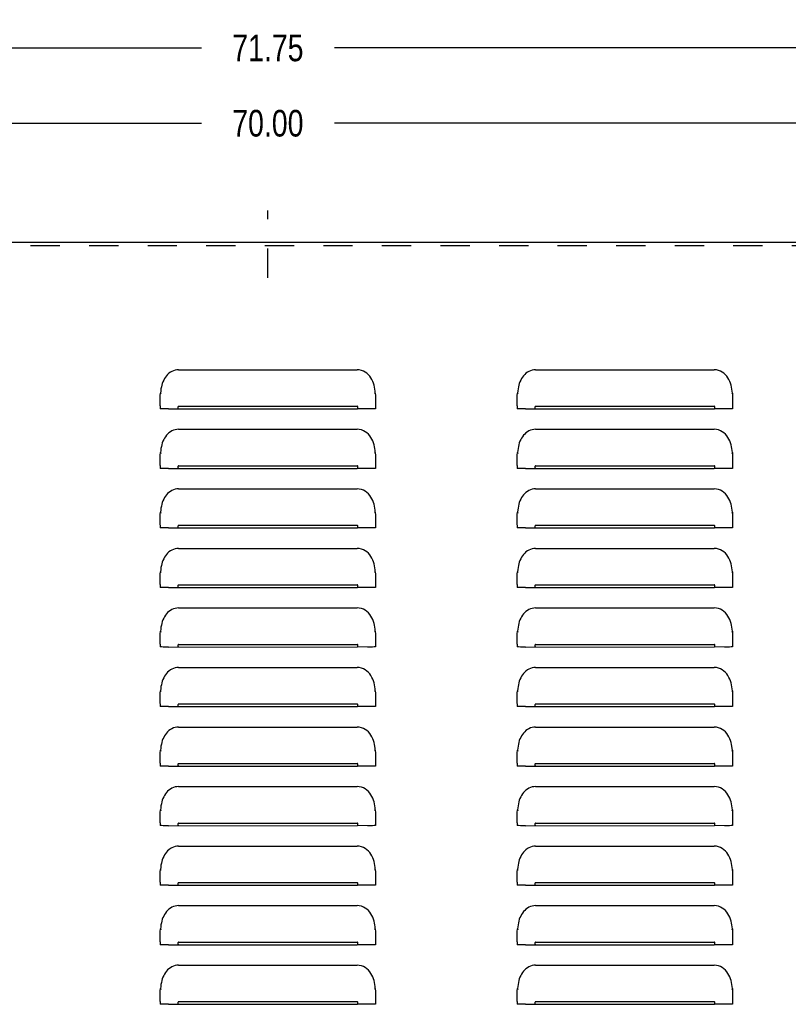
# Model space of a CAD drawing. Header units: inches. Extents: x 0 to 89.5, y 0 to 57.9.
# Tile 7 of 10: x 36.8 to 49.7, y 17.4 to 33.9. Entities that reach past the tile are written whole.
import ezdxf

# ---------------------------------------------------------------- set-up
doc = ezdxf.new("R2010")
doc.units = ezdxf.units.IN
doc.header["$LTSCALE"] = 4.921053
doc.header["$MEASUREMENT"] = 0
doc.linetypes.add('DASHED', pattern=[0.2, 0.1, -0.1])
doc.linetypes.add('HIDDEN', pattern=[0.2, 0.1, -0.1])
doc.layers.get('0').update_dxf_attribs({"linetype": 'CONTINUOUS'})
for name, color, linetype in [('02___PRT_ALL_AXES', 7, 'CONTINUOUS'), ('DEFAULT_2', 8, 'HIDDEN'), ('DIMENSIONS', 7, 'CONTINUOUS')]:
    doc.layers.add(name, color=color, linetype=linetype)
doc.styles.get("Standard").update_dxf_attribs({"font": 'txt', "width": 0.8})
doc.dimstyles.new('DIMSTYLE_1', dxfattribs={"dimtxt": 0.447368, "dimasz": 0.526316, "dimexe": 0.09, "dimexo": 0.07, "dimgap": 0.0425, "dimtad": 0, "dimtih": 1, "dimtoh": 1, "dimzin": 4, "dimdsep": 46, "dimtxsty": 'Standard', "dimblk": '_FILLED', "dimblk1": '_FILLED', "dimblk2": '_FILLED', "dimcen": 0.09, "dimadec": 0, "dimazin": 0, "dimtfac": 1, "dimtofl": 0, "dimtmove": 0, "dimatfit": 3, "dimldrblk": '_FILLED', "dimfxl": 0, "dimtolj": 1, "dimtzin": 4, "dimarcsym": 0})

# ---------------------------------------------------------------- blocks, each defined once
blk = doc.blocks.new('_FILLED')
at = {"color": 0, "linetype": 'ByBlock'}
blk.add_solid([(0, 0), (-1, 0.2), (-1, -0.2)], dxfattribs=at)
blk = doc.blocks.new('*D1')
at = {"layer": 'DIMENSIONS', "color": 2, "linetype": 'Continuous'}
for p, q in [((5.112, 30.22), (5.112, 33.895)), ((76.862, 30.22), (76.862, 33.895)), ((5.112, 33.421), (39.869, 33.421)), ((76.862, 33.421), (42.106, 33.421))]:
    blk.add_line(p, q, dxfattribs=at)
at = {"layer": 'DIMENSIONS', "color": 2, "linetype": 'Continuous', "xscale": 0.5263157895, "yscale": 0.5263157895, "zscale": 0.5263157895, "rotation": 180}
blk.add_blockref('_FILLED', (5.112, 33.421), dxfattribs=at)
at = {"layer": 'DIMENSIONS', "color": 2, "linetype": 'Continuous', "xscale": 0.5263157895, "yscale": 0.5263157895, "zscale": 0.5263157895}
blk.add_blockref('_FILLED', (76.862, 33.421), dxfattribs=at)
at = {"layer": 'DIMENSIONS', "color": 2, "linetype": 'Continuous', "insert": (40.987, 33.645), "char_height": 0.4474, "width": 1.78947, "attachment_point": 2, "line_spacing_factor": 0.9}
blk.add_mtext('71.75', dxfattribs=at)
blk = doc.blocks.new('*D19')
at = {"color": 2, "linetype": 'Continuous'}
for p, q in [((5.987, 29.717), (5.987, 32.63)), ((75.987, 29.717), (75.987, 32.63)), ((5.987, 32.156), (39.869, 32.156)), ((75.987, 32.156), (42.106, 32.156))]:
    blk.add_line(p, q, dxfattribs=at)
at = {"color": 2, "linetype": 'Continuous', "xscale": 0.5263157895, "yscale": 0.5263157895, "zscale": 0.5263157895, "rotation": 180}
blk.add_blockref('_FILLED', (5.987, 32.156), dxfattribs=at)
at = {"color": 2, "linetype": 'Continuous', "xscale": 0.5263157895, "yscale": 0.5263157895, "zscale": 0.5263157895}
blk.add_blockref('_FILLED', (75.987, 32.156), dxfattribs=at)
at = {"color": 2, "linetype": 'Continuous', "insert": (40.987, 32.38), "char_height": 0.4474, "width": 1.78947, "attachment_point": 2, "line_spacing_factor": 0.9}
blk.add_mtext('70.00', dxfattribs=at)

msp = doc.modelspace()

# ---------------------------------------------------------------- linework, layer by layer
at = {"color": 3, "linetype": 'Continuous'}
for p, q in [((14.362, 30.161), (67.612, 30.161)), ((39.487, 28.016), (42.487, 28.016)), ((45.487, 28.016), (48.487, 28.016)), ((39.182, 27.625), (39.186, 27.61)), ((42.789, 27.61), (42.793, 27.625)), ((45.182, 27.625), (45.186, 27.61)), ((48.789, 27.61), (48.793, 27.625)), ((39.177, 27.409), (39.178, 27.499)), ((42.797, 27.497), (42.797, 27.36)), ((45.177, 27.409), (45.178, 27.499)), ((48.797, 27.497), (48.797, 27.36)), ((39.177, 27.408), (39.177, 27.36)), ((39.183, 27.36), (39.177, 27.36)), ((39.315, 27.359), (42.487, 27.36)), ((39.487, 27.404), (42.487, 27.404)), ((42.66, 27.359), (42.487, 27.36)), ((42.745, 27.359), (42.66, 27.359)), ((45.177, 27.408), (45.177, 27.36)), ((45.183, 27.36), (45.177, 27.36)), ((45.315, 27.359), (48.487, 27.36)), ((45.487, 27.404), (48.487, 27.404)), ((48.66, 27.359), (48.487, 27.36)), ((48.745, 27.359), (48.66, 27.359)), ((39.487, 27.016), (42.487, 27.016)), ((45.487, 27.016), (48.487, 27.016)), ((39.182, 26.625), (39.186, 26.61)), ((42.789, 26.61), (42.793, 26.625)), ((45.182, 26.625), (45.186, 26.61)), ((48.789, 26.61), (48.793, 26.625)), ((39.177, 26.409), (39.178, 26.499)), ((42.797, 26.497), (42.797, 26.36)), ((45.177, 26.409), (45.178, 26.499)), ((48.797, 26.497), (48.797, 26.36)), ((39.177, 26.408), (39.177, 26.36)), ((39.183, 26.36), (39.177, 26.36)), ((39.315, 26.359), (42.487, 26.36)), ((39.487, 26.404), (42.487, 26.404)), ((42.66, 26.359), (42.487, 26.36)), ((42.745, 26.359), (42.66, 26.359)), ((45.177, 26.408), (45.177, 26.36)), ((45.183, 26.36), (45.177, 26.36)), ((45.315, 26.359), (48.487, 26.36)), ((45.487, 26.404), (48.487, 26.404)), ((48.66, 26.359), (48.487, 26.36)), ((48.745, 26.359), (48.66, 26.359)), ((39.487, 26.016), (42.487, 26.016)), ((45.487, 26.016), (48.487, 26.016)), ((39.177, 25.409), (39.178, 25.499)), ((39.182, 25.625), (39.186, 25.61)), ((42.789, 25.61), (42.793, 25.625)), ((42.797, 25.497), (42.797, 25.36)), ((45.177, 25.409), (45.178, 25.499)), ((45.182, 25.625), (45.186, 25.61)), ((48.789, 25.61), (48.793, 25.625)), ((48.797, 25.497), (48.797, 25.36)), ((39.177, 25.408), (39.177, 25.36)), ((39.183, 25.36), (39.177, 25.36)), ((39.315, 25.359), (42.487, 25.36)), ((39.487, 25.404), (42.487, 25.404)), ((42.66, 25.359), (42.487, 25.36)), ((42.745, 25.359), (42.66, 25.359)), ((45.177, 25.408), (45.177, 25.36)), ((45.183, 25.36), (45.177, 25.36)), ((45.315, 25.359), (48.487, 25.36)), ((45.487, 25.404), (48.487, 25.404)), ((48.66, 25.359), (48.487, 25.36)), ((48.745, 25.359), (48.66, 25.359)), ((39.487, 25.016), (42.487, 25.016)), ((45.487, 25.016), (48.487, 25.016)), ((39.177, 24.409), (39.178, 24.499)), ((39.182, 24.625), (39.186, 24.61)), ((42.789, 24.61), (42.793, 24.625)), ((42.797, 24.497), (42.797, 24.36)), ((45.177, 24.409), (45.178, 24.499)), ((45.182, 24.625), (45.186, 24.61)), ((48.789, 24.61), (48.793, 24.625)), ((48.797, 24.497), (48.797, 24.36)), ((39.177, 24.408), (39.177, 24.36)), ((39.183, 24.36), (39.177, 24.36)), ((39.315, 24.359), (42.487, 24.36)), ((39.487, 24.404), (42.487, 24.404)), ((42.66, 24.359), (42.487, 24.36)), ((42.745, 24.359), (42.66, 24.359)), ((45.177, 24.408), (45.177, 24.36)), ((45.183, 24.36), (45.177, 24.36)), ((45.315, 24.359), (48.487, 24.36)), ((45.487, 24.404), (48.487, 24.404)), ((48.66, 24.359), (48.487, 24.36)), ((48.745, 24.359), (48.66, 24.359)), ((39.487, 24.016), (42.487, 24.016)), ((45.487, 24.016), (48.487, 24.016)), ((39.177, 23.409), (39.178, 23.499)), ((39.182, 23.625), (39.186, 23.61)), ((42.789, 23.61), (42.793, 23.625)), ((42.797, 23.497), (42.797, 23.36)), ((45.177, 23.409), (45.178, 23.499)), ((45.182, 23.625), (45.186, 23.61)), ((48.789, 23.61), (48.793, 23.625)), ((48.797, 23.497), (48.797, 23.36)), ((39.177, 23.408), (39.177, 23.36)), ((39.183, 23.36), (39.177, 23.36)), ((39.315, 23.359), (42.487, 23.36)), ((39.487, 23.404), (42.487, 23.404)), ((42.66, 23.359), (42.487, 23.36)), ((42.745, 23.359), (42.66, 23.359)), ((45.177, 23.408), (45.177, 23.36)), ((45.183, 23.36), (45.177, 23.36)), ((45.315, 23.359), (48.487, 23.36)), ((45.487, 23.404), (48.487, 23.404)), ((48.66, 23.359), (48.487, 23.36)), ((48.745, 23.359), (48.66, 23.359)), ((39.487, 23.016), (42.487, 23.016)), ((45.487, 23.016), (48.487, 23.016)), ((39.177, 22.409), (39.178, 22.499)), ((39.182, 22.625), (39.186, 22.61)), ((42.789, 22.61), (42.793, 22.625)), ((42.797, 22.497), (42.797, 22.36)), ((45.177, 22.409), (45.178, 22.499)), ((45.182, 22.625), (45.186, 22.61)), ((48.789, 22.61), (48.793, 22.625)), ((48.797, 22.497), (48.797, 22.36)), ((39.177, 22.408), (39.177, 22.36)), ((39.183, 22.36), (39.177, 22.36)), ((39.315, 22.359), (42.487, 22.36)), ((39.487, 22.404), (42.487, 22.404)), ((42.66, 22.359), (42.487, 22.36)), ((42.745, 22.359), (42.66, 22.359)), ((45.177, 22.408), (45.177, 22.36)), ((45.183, 22.36), (45.177, 22.36)), ((45.315, 22.359), (48.487, 22.36)), ((45.487, 22.404), (48.487, 22.404)), ((48.66, 22.359), (48.487, 22.36)), ((48.745, 22.359), (48.66, 22.359)), ((39.487, 22.016), (42.487, 22.016)), ((45.487, 22.016), (48.487, 22.016)), ((39.177, 21.409), (39.178, 21.499)), ((39.182, 21.625), (39.186, 21.61)), ((42.789, 21.61), (42.793, 21.625)), ((42.797, 21.497), (42.797, 21.36)), ((45.177, 21.409), (45.178, 21.499)), ((45.182, 21.625), (45.186, 21.61)), ((48.789, 21.61), (48.793, 21.625)), ((48.797, 21.497), (48.797, 21.36)), ((39.177, 21.408), (39.177, 21.36)), ((39.183, 21.36), (39.177, 21.36)), ((39.315, 21.359), (42.487, 21.36)), ((39.487, 21.404), (42.487, 21.404)), ((42.66, 21.359), (42.487, 21.36)), ((42.745, 21.359), (42.66, 21.359)), ((45.177, 21.408), (45.177, 21.36)), ((45.183, 21.36), (45.177, 21.36)), ((45.315, 21.359), (48.487, 21.36)), ((45.487, 21.404), (48.487, 21.404)), ((48.66, 21.359), (48.487, 21.36)), ((48.745, 21.359), (48.66, 21.359)), ((39.487, 21.016), (42.487, 21.016)), ((45.487, 21.016), (48.487, 21.016)), ((39.182, 20.625), (39.186, 20.61)), ((42.789, 20.61), (42.793, 20.625)), ((45.182, 20.625), (45.186, 20.61)), ((48.789, 20.61), (48.793, 20.625)), ((39.177, 20.409), (39.178, 20.499)), ((39.177, 20.408), (39.177, 20.36)), ((39.183, 20.36), (39.177, 20.36)), ((39.315, 20.359), (42.487, 20.36)), ((39.487, 20.404), (42.487, 20.404)), ((42.66, 20.359), (42.487, 20.36)), ((42.745, 20.359), (42.66, 20.359)), ((42.797, 20.497), (42.797, 20.36)), ((45.177, 20.409), (45.178, 20.499)), ((45.177, 20.408), (45.177, 20.36)), ((45.183, 20.36), (45.177, 20.36)), ((45.315, 20.359), (48.487, 20.36)), ((45.487, 20.404), (48.487, 20.404)), ((48.66, 20.359), (48.487, 20.36)), ((48.745, 20.359), (48.66, 20.359)), ((48.797, 20.497), (48.797, 20.36)), ((39.487, 20.016), (42.487, 20.016)), ((45.487, 20.016), (48.487, 20.016)), ((39.182, 19.625), (39.186, 19.61)), ((42.789, 19.61), (42.793, 19.625)), ((45.182, 19.625), (45.186, 19.61)), ((48.789, 19.61), (48.793, 19.625)), ((39.177, 19.409), (39.178, 19.499)), ((39.177, 19.408), (39.177, 19.36)), ((39.183, 19.36), (39.177, 19.36)), ((39.315, 19.359), (42.487, 19.36)), ((39.487, 19.404), (42.487, 19.404)), ((42.66, 19.359), (42.487, 19.36)), ((42.745, 19.359), (42.66, 19.359)), ((42.797, 19.497), (42.797, 19.36)), ((45.177, 19.409), (45.178, 19.499)), ((45.177, 19.408), (45.177, 19.36)), ((45.183, 19.36), (45.177, 19.36)), ((45.315, 19.359), (48.487, 19.36)), ((45.487, 19.404), (48.487, 19.404)), ((48.66, 19.359), (48.487, 19.36)), ((48.745, 19.359), (48.66, 19.359)), ((48.797, 19.497), (48.797, 19.36)), ((39.487, 19.016), (42.487, 19.016)), ((45.487, 19.016), (48.487, 19.016)), ((39.182, 18.625), (39.186, 18.61)), ((42.789, 18.61), (42.793, 18.625)), ((45.182, 18.625), (45.186, 18.61)), ((48.789, 18.61), (48.793, 18.625)), ((39.177, 18.409), (39.178, 18.499)), ((39.177, 18.408), (39.177, 18.36)), ((39.183, 18.36), (39.177, 18.36)), ((39.315, 18.359), (42.487, 18.36)), ((39.487, 18.404), (42.487, 18.404)), ((42.66, 18.359), (42.487, 18.36)), ((42.745, 18.359), (42.66, 18.359)), ((42.797, 18.497), (42.797, 18.36)), ((45.177, 18.409), (45.178, 18.499)), ((45.177, 18.408), (45.177, 18.36)), ((45.183, 18.36), (45.177, 18.36)), ((45.315, 18.359), (48.487, 18.36)), ((45.487, 18.404), (48.487, 18.404)), ((48.66, 18.359), (48.487, 18.36)), ((48.745, 18.359), (48.66, 18.359)), ((48.797, 18.497), (48.797, 18.36)), ((39.487, 18.016), (42.487, 18.016)), ((45.487, 18.016), (48.487, 18.016)), ((39.182, 17.625), (39.186, 17.61)), ((42.789, 17.61), (42.793, 17.625)), ((45.182, 17.625), (45.186, 17.61)), ((48.789, 17.61), (48.793, 17.625)), ((39.177, 17.409), (39.178, 17.499)), ((39.177, 17.408), (39.177, 17.36)), ((39.487, 17.404), (42.487, 17.404)), ((42.797, 17.497), (42.797, 17.36)), ((45.177, 17.409), (45.178, 17.499)), ((45.177, 17.408), (45.177, 17.36)), ((45.487, 17.404), (48.487, 17.404)), ((48.797, 17.497), (48.797, 17.36)), ((39.183, 17.36), (39.177, 17.36)), ((39.315, 17.359), (42.487, 17.36)), ((42.66, 17.359), (42.487, 17.36)), ((42.745, 17.359), (42.66, 17.359)), ((45.183, 17.36), (45.177, 17.36)), ((45.315, 17.359), (48.487, 17.36)), ((48.66, 17.359), (48.487, 17.36)), ((48.745, 17.359), (48.66, 17.359))]:
    msp.add_line(p, q, dxfattribs=at)
for points in [[(39.487, 28.016), (39.458, 28.014), (39.429, 28.009), (39.401, 28), (39.374, 27.988), (39.349, 27.974), (39.325, 27.956), (39.303, 27.937), (39.283, 27.915), (39.265, 27.892), (39.25, 27.868), (39.236, 27.842), (39.224, 27.815), (39.213, 27.787), (39.204, 27.757), (39.197, 27.727), (39.191, 27.694), (39.186, 27.661), (39.182, 27.625)], [(42.785, 27.692), (42.779, 27.724), (42.771, 27.757), (42.761, 27.789), (42.75, 27.82), (42.735, 27.85), (42.719, 27.879), (42.699, 27.907), (42.676, 27.933), (42.651, 27.956), (42.623, 27.976), (42.592, 27.993), (42.559, 28.005), (42.524, 28.013), (42.487, 28.016)], [(45.487, 28.016), (45.458, 28.014), (45.429, 28.009), (45.401, 28), (45.374, 27.988), (45.349, 27.974), (45.325, 27.956), (45.303, 27.937), (45.283, 27.915), (45.265, 27.892), (45.25, 27.868), (45.236, 27.842), (45.224, 27.815), (45.213, 27.787), (45.204, 27.757), (45.197, 27.727), (45.191, 27.694), (45.186, 27.661), (45.182, 27.625)], [(48.785, 27.692), (48.779, 27.724), (48.771, 27.757), (48.761, 27.789), (48.75, 27.82), (48.735, 27.85), (48.719, 27.879), (48.699, 27.907), (48.676, 27.933), (48.651, 27.956), (48.623, 27.976), (48.592, 27.993), (48.559, 28.005), (48.524, 28.013), (48.487, 28.016)], [(39.178, 27.499), (39.178, 27.541), (39.179, 27.583), (39.182, 27.625)], [(42.793, 27.625), (42.789, 27.658), (42.785, 27.692)], [(42.793, 27.625), (42.796, 27.582), (42.797, 27.539), (42.797, 27.497)], [(45.178, 27.499), (45.178, 27.541), (45.179, 27.583), (45.182, 27.625)], [(48.793, 27.625), (48.789, 27.658), (48.785, 27.692)], [(48.793, 27.625), (48.796, 27.582), (48.797, 27.539), (48.797, 27.497)], [(39.315, 27.359), (39.23, 27.359), (39.201, 27.36), (39.183, 27.36)], [(39.487, 27.404), (39.483, 27.402), (39.48, 27.4), (39.477, 27.396), (39.475, 27.391), (39.474, 27.387), (39.474, 27.382), (39.474, 27.377), (39.475, 27.372), (39.477, 27.367), (39.48, 27.363), (39.483, 27.361), (39.487, 27.36)], [(42.487, 27.36), (42.492, 27.361), (42.495, 27.363), (42.498, 27.367), (42.5, 27.372), (42.501, 27.377), (42.501, 27.381), (42.501, 27.386), (42.5, 27.391), (42.498, 27.396), (42.495, 27.4), (42.492, 27.402), (42.487, 27.404)], [(42.797, 27.36), (42.792, 27.36), (42.774, 27.36), (42.745, 27.359)], [(45.315, 27.359), (45.23, 27.359), (45.201, 27.36), (45.183, 27.36)], [(45.487, 27.404), (45.483, 27.402), (45.48, 27.4), (45.477, 27.396), (45.475, 27.391), (45.474, 27.387), (45.474, 27.382), (45.474, 27.377), (45.475, 27.372), (45.477, 27.367), (45.48, 27.363), (45.483, 27.361), (45.487, 27.36)], [(48.487, 27.36), (48.492, 27.361), (48.495, 27.363), (48.498, 27.367), (48.5, 27.372), (48.501, 27.377), (48.501, 27.381), (48.501, 27.386), (48.5, 27.391), (48.498, 27.396), (48.495, 27.4), (48.492, 27.402), (48.487, 27.404)], [(48.797, 27.36), (48.792, 27.36), (48.774, 27.36), (48.745, 27.359)], [(39.487, 27.016), (39.458, 27.014), (39.429, 27.009), (39.401, 27), (39.374, 26.988), (39.349, 26.974), (39.325, 26.956), (39.303, 26.937), (39.283, 26.915), (39.265, 26.892), (39.25, 26.868), (39.236, 26.842), (39.224, 26.815), (39.213, 26.787), (39.204, 26.757), (39.197, 26.727), (39.191, 26.694), (39.186, 26.661), (39.182, 26.625)], [(42.785, 26.692), (42.779, 26.724), (42.771, 26.757), (42.761, 26.789), (42.75, 26.82), (42.735, 26.85), (42.719, 26.879), (42.699, 26.907), (42.676, 26.933), (42.651, 26.956), (42.623, 26.976), (42.592, 26.993), (42.559, 27.005), (42.524, 27.013), (42.487, 27.016)], [(45.487, 27.016), (45.458, 27.014), (45.429, 27.009), (45.401, 27), (45.374, 26.988), (45.349, 26.974), (45.325, 26.956), (45.303, 26.937), (45.283, 26.915), (45.265, 26.892), (45.25, 26.868), (45.236, 26.842), (45.224, 26.815), (45.213, 26.787), (45.204, 26.757), (45.197, 26.727), (45.191, 26.694), (45.186, 26.661), (45.182, 26.625)], [(48.785, 26.692), (48.779, 26.724), (48.771, 26.757), (48.761, 26.789), (48.75, 26.82), (48.735, 26.85), (48.719, 26.879), (48.699, 26.907), (48.676, 26.933), (48.651, 26.956), (48.623, 26.976), (48.592, 26.993), (48.559, 27.005), (48.524, 27.013), (48.487, 27.016)], [(39.178, 26.499), (39.178, 26.541), (39.179, 26.583), (39.182, 26.625)], [(42.793, 26.625), (42.789, 26.658), (42.785, 26.692)], [(42.793, 26.625), (42.796, 26.582), (42.797, 26.539), (42.797, 26.497)], [(45.178, 26.499), (45.178, 26.541), (45.179, 26.583), (45.182, 26.625)], [(48.793, 26.625), (48.789, 26.658), (48.785, 26.692)], [(48.793, 26.625), (48.796, 26.582), (48.797, 26.539), (48.797, 26.497)], [(39.315, 26.359), (39.23, 26.359), (39.201, 26.36), (39.183, 26.36)], [(39.487, 26.404), (39.483, 26.402), (39.48, 26.4), (39.477, 26.396), (39.475, 26.391), (39.474, 26.387), (39.474, 26.382), (39.474, 26.377), (39.475, 26.372), (39.477, 26.367), (39.48, 26.363), (39.483, 26.361), (39.487, 26.36)], [(42.487, 26.36), (42.492, 26.361), (42.495, 26.363), (42.498, 26.367), (42.5, 26.372), (42.501, 26.377), (42.501, 26.381), (42.501, 26.386), (42.5, 26.391), (42.498, 26.396), (42.495, 26.4), (42.492, 26.402), (42.487, 26.404)], [(42.797, 26.36), (42.792, 26.36), (42.774, 26.36), (42.745, 26.359)], [(45.315, 26.359), (45.23, 26.359), (45.201, 26.36), (45.183, 26.36)], [(45.487, 26.404), (45.483, 26.402), (45.48, 26.4), (45.477, 26.396), (45.475, 26.391), (45.474, 26.387), (45.474, 26.382), (45.474, 26.377), (45.475, 26.372), (45.477, 26.367), (45.48, 26.363), (45.483, 26.361), (45.487, 26.36)], [(48.487, 26.36), (48.492, 26.361), (48.495, 26.363), (48.498, 26.367), (48.5, 26.372), (48.501, 26.377), (48.501, 26.381), (48.501, 26.386), (48.5, 26.391), (48.498, 26.396), (48.495, 26.4), (48.492, 26.402), (48.487, 26.404)], [(48.797, 26.36), (48.792, 26.36), (48.774, 26.36), (48.745, 26.359)], [(39.487, 26.016), (39.458, 26.014), (39.429, 26.009), (39.401, 26), (39.374, 25.988), (39.349, 25.974), (39.325, 25.956), (39.303, 25.937), (39.283, 25.915), (39.265, 25.892), (39.25, 25.868), (39.236, 25.842), (39.224, 25.815), (39.213, 25.787), (39.204, 25.757), (39.197, 25.727), (39.191, 25.694), (39.186, 25.661), (39.182, 25.625)], [(42.785, 25.692), (42.779, 25.724), (42.771, 25.757), (42.761, 25.789), (42.75, 25.82), (42.735, 25.85), (42.719, 25.879), (42.699, 25.907), (42.676, 25.933), (42.651, 25.956), (42.623, 25.976), (42.592, 25.993), (42.559, 26.005), (42.524, 26.013), (42.487, 26.016)], [(45.487, 26.016), (45.458, 26.014), (45.429, 26.009), (45.401, 26), (45.374, 25.988), (45.349, 25.974), (45.325, 25.956), (45.303, 25.937), (45.283, 25.915), (45.265, 25.892), (45.25, 25.868), (45.236, 25.842), (45.224, 25.815), (45.213, 25.787), (45.204, 25.757), (45.197, 25.727), (45.191, 25.694), (45.186, 25.661), (45.182, 25.625)], [(48.785, 25.692), (48.779, 25.724), (48.771, 25.757), (48.761, 25.789), (48.75, 25.82), (48.735, 25.85), (48.719, 25.879), (48.699, 25.907), (48.676, 25.933), (48.651, 25.956), (48.623, 25.976), (48.592, 25.993), (48.559, 26.005), (48.524, 26.013), (48.487, 26.016)], [(42.793, 25.625), (42.789, 25.658), (42.785, 25.692)], [(48.793, 25.625), (48.789, 25.658), (48.785, 25.692)], [(39.178, 25.499), (39.178, 25.541), (39.179, 25.583), (39.182, 25.625)], [(42.793, 25.625), (42.796, 25.582), (42.797, 25.539), (42.797, 25.497)], [(45.178, 25.499), (45.178, 25.541), (45.179, 25.583), (45.182, 25.625)], [(48.793, 25.625), (48.796, 25.582), (48.797, 25.539), (48.797, 25.497)], [(39.315, 25.359), (39.23, 25.359), (39.201, 25.36), (39.183, 25.36)], [(39.487, 25.404), (39.483, 25.402), (39.48, 25.4), (39.477, 25.396), (39.475, 25.391), (39.474, 25.387), (39.474, 25.382), (39.474, 25.377), (39.475, 25.372), (39.477, 25.367), (39.48, 25.363), (39.483, 25.361), (39.487, 25.36)], [(42.487, 25.36), (42.492, 25.361), (42.495, 25.363), (42.498, 25.367), (42.5, 25.372), (42.501, 25.377), (42.501, 25.381), (42.501, 25.386), (42.5, 25.391), (42.498, 25.396), (42.495, 25.4), (42.492, 25.402), (42.487, 25.404)], [(42.797, 25.36), (42.792, 25.36), (42.774, 25.36), (42.745, 25.359)], [(45.315, 25.359), (45.23, 25.359), (45.201, 25.36), (45.183, 25.36)], [(45.487, 25.404), (45.483, 25.402), (45.48, 25.4), (45.477, 25.396), (45.475, 25.391), (45.474, 25.387), (45.474, 25.382), (45.474, 25.377), (45.475, 25.372), (45.477, 25.367), (45.48, 25.363), (45.483, 25.361), (45.487, 25.36)], [(48.487, 25.36), (48.492, 25.361), (48.495, 25.363), (48.498, 25.367), (48.5, 25.372), (48.501, 25.377), (48.501, 25.381), (48.501, 25.386), (48.5, 25.391), (48.498, 25.396), (48.495, 25.4), (48.492, 25.402), (48.487, 25.404)], [(48.797, 25.36), (48.792, 25.36), (48.774, 25.36), (48.745, 25.359)], [(39.487, 25.016), (39.458, 25.014), (39.429, 25.009), (39.401, 25), (39.374, 24.988), (39.349, 24.974), (39.325, 24.956), (39.303, 24.937), (39.283, 24.915), (39.265, 24.892), (39.25, 24.868), (39.236, 24.842), (39.224, 24.815), (39.213, 24.787), (39.204, 24.757), (39.197, 24.727), (39.191, 24.694), (39.186, 24.661), (39.182, 24.625)], [(42.785, 24.692), (42.779, 24.724), (42.771, 24.757), (42.761, 24.789), (42.75, 24.82), (42.735, 24.85), (42.719, 24.879), (42.699, 24.907), (42.676, 24.933), (42.651, 24.956), (42.623, 24.976), (42.592, 24.993), (42.559, 25.005), (42.524, 25.013), (42.487, 25.016)], [(45.487, 25.016), (45.458, 25.014), (45.429, 25.009), (45.401, 25), (45.374, 24.988), (45.349, 24.974), (45.325, 24.956), (45.303, 24.937), (45.283, 24.915), (45.265, 24.892), (45.25, 24.868), (45.236, 24.842), (45.224, 24.815), (45.213, 24.787), (45.204, 24.757), (45.197, 24.727), (45.191, 24.694), (45.186, 24.661), (45.182, 24.625)], [(48.785, 24.692), (48.779, 24.724), (48.771, 24.757), (48.761, 24.789), (48.75, 24.82), (48.735, 24.85), (48.719, 24.879), (48.699, 24.907), (48.676, 24.933), (48.651, 24.956), (48.623, 24.976), (48.592, 24.993), (48.559, 25.005), (48.524, 25.013), (48.487, 25.016)], [(42.793, 24.625), (42.789, 24.658), (42.785, 24.692)], [(48.793, 24.625), (48.789, 24.658), (48.785, 24.692)], [(39.178, 24.499), (39.178, 24.541), (39.179, 24.583), (39.182, 24.625)], [(42.793, 24.625), (42.796, 24.582), (42.797, 24.539), (42.797, 24.497)], [(45.178, 24.499), (45.178, 24.541), (45.179, 24.583), (45.182, 24.625)], [(48.793, 24.625), (48.796, 24.582), (48.797, 24.539), (48.797, 24.497)], [(39.315, 24.359), (39.23, 24.359), (39.201, 24.36), (39.183, 24.36)], [(39.487, 24.404), (39.483, 24.402), (39.48, 24.4), (39.477, 24.396), (39.475, 24.391), (39.474, 24.387), (39.474, 24.382), (39.474, 24.377), (39.475, 24.372), (39.477, 24.367), (39.48, 24.363), (39.483, 24.361), (39.487, 24.36)], [(42.487, 24.36), (42.492, 24.361), (42.495, 24.363), (42.498, 24.367), (42.5, 24.372), (42.501, 24.377), (42.501, 24.381), (42.501, 24.386), (42.5, 24.391), (42.498, 24.396), (42.495, 24.4), (42.492, 24.402), (42.487, 24.404)], [(42.797, 24.36), (42.792, 24.36), (42.774, 24.36), (42.745, 24.359)], [(45.315, 24.359), (45.23, 24.359), (45.201, 24.36), (45.183, 24.36)], [(45.487, 24.404), (45.483, 24.402), (45.48, 24.4), (45.477, 24.396), (45.475, 24.391), (45.474, 24.387), (45.474, 24.382), (45.474, 24.377), (45.475, 24.372), (45.477, 24.367), (45.48, 24.363), (45.483, 24.361), (45.487, 24.36)], [(48.487, 24.36), (48.492, 24.361), (48.495, 24.363), (48.498, 24.367), (48.5, 24.372), (48.501, 24.377), (48.501, 24.381), (48.501, 24.386), (48.5, 24.391), (48.498, 24.396), (48.495, 24.4), (48.492, 24.402), (48.487, 24.404)], [(48.797, 24.36), (48.792, 24.36), (48.774, 24.36), (48.745, 24.359)], [(39.487, 24.016), (39.458, 24.014), (39.429, 24.009), (39.401, 24), (39.374, 23.988), (39.349, 23.974), (39.325, 23.956), (39.303, 23.937), (39.283, 23.915), (39.265, 23.892), (39.25, 23.868), (39.236, 23.842), (39.224, 23.815), (39.213, 23.787), (39.204, 23.757), (39.197, 23.727), (39.191, 23.694), (39.186, 23.661), (39.182, 23.625)], [(42.785, 23.692), (42.779, 23.724), (42.771, 23.757), (42.761, 23.789), (42.75, 23.82), (42.735, 23.85), (42.719, 23.879), (42.699, 23.907), (42.676, 23.933), (42.651, 23.956), (42.623, 23.976), (42.592, 23.993), (42.559, 24.005), (42.524, 24.013), (42.487, 24.016)], [(45.487, 24.016), (45.458, 24.014), (45.429, 24.009), (45.401, 24), (45.374, 23.988), (45.349, 23.974), (45.325, 23.956), (45.303, 23.937), (45.283, 23.915), (45.265, 23.892), (45.25, 23.868), (45.236, 23.842), (45.224, 23.815), (45.213, 23.787), (45.204, 23.757), (45.197, 23.727), (45.191, 23.694), (45.186, 23.661), (45.182, 23.625)], [(48.785, 23.692), (48.779, 23.724), (48.771, 23.757), (48.761, 23.789), (48.75, 23.82), (48.735, 23.85), (48.719, 23.879), (48.699, 23.907), (48.676, 23.933), (48.651, 23.956), (48.623, 23.976), (48.592, 23.993), (48.559, 24.005), (48.524, 24.013), (48.487, 24.016)], [(42.793, 23.625), (42.789, 23.658), (42.785, 23.692)], [(48.793, 23.625), (48.789, 23.658), (48.785, 23.692)], [(39.178, 23.499), (39.178, 23.541), (39.179, 23.583), (39.182, 23.625)], [(42.793, 23.625), (42.796, 23.582), (42.797, 23.539), (42.797, 23.497)], [(45.178, 23.499), (45.178, 23.541), (45.179, 23.583), (45.182, 23.625)], [(48.793, 23.625), (48.796, 23.582), (48.797, 23.539), (48.797, 23.497)], [(39.315, 23.359), (39.23, 23.359), (39.201, 23.36), (39.183, 23.36)], [(39.487, 23.404), (39.483, 23.402), (39.48, 23.4), (39.477, 23.396), (39.475, 23.391), (39.474, 23.387), (39.474, 23.382), (39.474, 23.377), (39.475, 23.372), (39.477, 23.367), (39.48, 23.363), (39.483, 23.361), (39.487, 23.36)], [(42.487, 23.36), (42.492, 23.361), (42.495, 23.363), (42.498, 23.367), (42.5, 23.372), (42.501, 23.377), (42.501, 23.381), (42.501, 23.386), (42.5, 23.391), (42.498, 23.396), (42.495, 23.4), (42.492, 23.402), (42.487, 23.404)], [(42.797, 23.36), (42.792, 23.36), (42.774, 23.36), (42.745, 23.359)], [(45.315, 23.359), (45.23, 23.359), (45.201, 23.36), (45.183, 23.36)], [(45.487, 23.404), (45.483, 23.402), (45.48, 23.4), (45.477, 23.396), (45.475, 23.391), (45.474, 23.387), (45.474, 23.382), (45.474, 23.377), (45.475, 23.372), (45.477, 23.367), (45.48, 23.363), (45.483, 23.361), (45.487, 23.36)], [(48.487, 23.36), (48.492, 23.361), (48.495, 23.363), (48.498, 23.367), (48.5, 23.372), (48.501, 23.377), (48.501, 23.381), (48.501, 23.386), (48.5, 23.391), (48.498, 23.396), (48.495, 23.4), (48.492, 23.402), (48.487, 23.404)], [(48.797, 23.36), (48.792, 23.36), (48.774, 23.36), (48.745, 23.359)], [(39.487, 23.016), (39.458, 23.014), (39.429, 23.009), (39.401, 23), (39.374, 22.988), (39.349, 22.974), (39.325, 22.956), (39.303, 22.937), (39.283, 22.915), (39.265, 22.892), (39.25, 22.868), (39.236, 22.842), (39.224, 22.815), (39.213, 22.787), (39.204, 22.757), (39.197, 22.727), (39.191, 22.694), (39.186, 22.661), (39.182, 22.625)], [(42.785, 22.692), (42.779, 22.724), (42.771, 22.757), (42.761, 22.789), (42.75, 22.82), (42.735, 22.85), (42.719, 22.879), (42.699, 22.907), (42.676, 22.933), (42.651, 22.956), (42.623, 22.976), (42.592, 22.993), (42.559, 23.005), (42.524, 23.013), (42.487, 23.016)], [(45.487, 23.016), (45.458, 23.014), (45.429, 23.009), (45.401, 23), (45.374, 22.988), (45.349, 22.974), (45.325, 22.956), (45.303, 22.937), (45.283, 22.915), (45.265, 22.892), (45.25, 22.868), (45.236, 22.842), (45.224, 22.815), (45.213, 22.787), (45.204, 22.757), (45.197, 22.727), (45.191, 22.694), (45.186, 22.661), (45.182, 22.625)], [(48.785, 22.692), (48.779, 22.724), (48.771, 22.757), (48.761, 22.789), (48.75, 22.82), (48.735, 22.85), (48.719, 22.879), (48.699, 22.907), (48.676, 22.933), (48.651, 22.956), (48.623, 22.976), (48.592, 22.993), (48.559, 23.005), (48.524, 23.013), (48.487, 23.016)], [(42.793, 22.625), (42.789, 22.658), (42.785, 22.692)], [(48.793, 22.625), (48.789, 22.658), (48.785, 22.692)], [(39.178, 22.499), (39.178, 22.541), (39.179, 22.583), (39.182, 22.625)], [(42.793, 22.625), (42.796, 22.582), (42.797, 22.539), (42.797, 22.497)], [(45.178, 22.499), (45.178, 22.541), (45.179, 22.583), (45.182, 22.625)], [(48.793, 22.625), (48.796, 22.582), (48.797, 22.539), (48.797, 22.497)], [(39.315, 22.359), (39.23, 22.359), (39.201, 22.36), (39.183, 22.36)], [(39.487, 22.404), (39.483, 22.402), (39.48, 22.4), (39.477, 22.396), (39.475, 22.391), (39.474, 22.387), (39.474, 22.382), (39.474, 22.377), (39.475, 22.372), (39.477, 22.367), (39.48, 22.363), (39.483, 22.361), (39.487, 22.36)], [(42.487, 22.36), (42.492, 22.361), (42.495, 22.363), (42.498, 22.367), (42.5, 22.372), (42.501, 22.377), (42.501, 22.381), (42.501, 22.386), (42.5, 22.391), (42.498, 22.396), (42.495, 22.4), (42.492, 22.402), (42.487, 22.404)], [(42.797, 22.36), (42.792, 22.36), (42.774, 22.36), (42.745, 22.359)], [(45.315, 22.359), (45.23, 22.359), (45.201, 22.36), (45.183, 22.36)], [(45.487, 22.404), (45.483, 22.402), (45.48, 22.4), (45.477, 22.396), (45.475, 22.391), (45.474, 22.387), (45.474, 22.382), (45.474, 22.377), (45.475, 22.372), (45.477, 22.367), (45.48, 22.363), (45.483, 22.361), (45.487, 22.36)], [(48.487, 22.36), (48.492, 22.361), (48.495, 22.363), (48.498, 22.367), (48.5, 22.372), (48.501, 22.377), (48.501, 22.381), (48.501, 22.386), (48.5, 22.391), (48.498, 22.396), (48.495, 22.4), (48.492, 22.402), (48.487, 22.404)], [(48.797, 22.36), (48.792, 22.36), (48.774, 22.36), (48.745, 22.359)], [(39.487, 22.016), (39.458, 22.014), (39.429, 22.009), (39.401, 22), (39.374, 21.988), (39.349, 21.974), (39.325, 21.956), (39.303, 21.937), (39.283, 21.915), (39.265, 21.892), (39.25, 21.868), (39.236, 21.842), (39.224, 21.815), (39.213, 21.787), (39.204, 21.757), (39.197, 21.727), (39.191, 21.694), (39.186, 21.661), (39.182, 21.625)], [(42.785, 21.692), (42.779, 21.724), (42.771, 21.757), (42.761, 21.789), (42.75, 21.82), (42.735, 21.85), (42.719, 21.879), (42.699, 21.907), (42.676, 21.933), (42.651, 21.956), (42.623, 21.976), (42.592, 21.993), (42.559, 22.005), (42.524, 22.013), (42.487, 22.016)], [(45.487, 22.016), (45.458, 22.014), (45.429, 22.009), (45.401, 22), (45.374, 21.988), (45.349, 21.974), (45.325, 21.956), (45.303, 21.937), (45.283, 21.915), (45.265, 21.892), (45.25, 21.868), (45.236, 21.842), (45.224, 21.815), (45.213, 21.787), (45.204, 21.757), (45.197, 21.727), (45.191, 21.694), (45.186, 21.661), (45.182, 21.625)], [(48.785, 21.692), (48.779, 21.724), (48.771, 21.757), (48.761, 21.789), (48.75, 21.82), (48.735, 21.85), (48.719, 21.879), (48.699, 21.907), (48.676, 21.933), (48.651, 21.956), (48.623, 21.976), (48.592, 21.993), (48.559, 22.005), (48.524, 22.013), (48.487, 22.016)], [(42.793, 21.625), (42.789, 21.658), (42.785, 21.692)], [(48.793, 21.625), (48.789, 21.658), (48.785, 21.692)], [(39.178, 21.499), (39.178, 21.541), (39.179, 21.583), (39.182, 21.625)], [(42.793, 21.625), (42.796, 21.582), (42.797, 21.539), (42.797, 21.497)], [(45.178, 21.499), (45.178, 21.541), (45.179, 21.583), (45.182, 21.625)], [(48.793, 21.625), (48.796, 21.582), (48.797, 21.539), (48.797, 21.497)], [(39.315, 21.359), (39.23, 21.359), (39.201, 21.36), (39.183, 21.36)], [(39.487, 21.404), (39.483, 21.402), (39.48, 21.4), (39.477, 21.396), (39.475, 21.391), (39.474, 21.387), (39.474, 21.382), (39.474, 21.377), (39.475, 21.372), (39.477, 21.367), (39.48, 21.363), (39.483, 21.361), (39.487, 21.36)], [(42.487, 21.36), (42.492, 21.361), (42.495, 21.363), (42.498, 21.367), (42.5, 21.372), (42.501, 21.377), (42.501, 21.381), (42.501, 21.386), (42.5, 21.391), (42.498, 21.396), (42.495, 21.4), (42.492, 21.402), (42.487, 21.404)], [(42.797, 21.36), (42.792, 21.36), (42.774, 21.36), (42.745, 21.359)], [(45.315, 21.359), (45.23, 21.359), (45.201, 21.36), (45.183, 21.36)], [(45.487, 21.404), (45.483, 21.402), (45.48, 21.4), (45.477, 21.396), (45.475, 21.391), (45.474, 21.387), (45.474, 21.382), (45.474, 21.377), (45.475, 21.372), (45.477, 21.367), (45.48, 21.363), (45.483, 21.361), (45.487, 21.36)], [(48.487, 21.36), (48.492, 21.361), (48.495, 21.363), (48.498, 21.367), (48.5, 21.372), (48.501, 21.377), (48.501, 21.381), (48.501, 21.386), (48.5, 21.391), (48.498, 21.396), (48.495, 21.4), (48.492, 21.402), (48.487, 21.404)], [(48.797, 21.36), (48.792, 21.36), (48.774, 21.36), (48.745, 21.359)], [(39.487, 21.016), (39.458, 21.014), (39.429, 21.009), (39.401, 21), (39.374, 20.988), (39.349, 20.974), (39.325, 20.956), (39.303, 20.937), (39.283, 20.915), (39.265, 20.892), (39.25, 20.868), (39.236, 20.842), (39.224, 20.815), (39.213, 20.787), (39.204, 20.757), (39.197, 20.727), (39.191, 20.694), (39.186, 20.661), (39.182, 20.625)], [(42.785, 20.692), (42.779, 20.724), (42.771, 20.757), (42.761, 20.789), (42.75, 20.82), (42.735, 20.85), (42.719, 20.879), (42.699, 20.907), (42.676, 20.933), (42.651, 20.956), (42.623, 20.976), (42.592, 20.993), (42.559, 21.005), (42.524, 21.013), (42.487, 21.016)], [(45.487, 21.016), (45.458, 21.014), (45.429, 21.009), (45.401, 21), (45.374, 20.988), (45.349, 20.974), (45.325, 20.956), (45.303, 20.937), (45.283, 20.915), (45.265, 20.892), (45.25, 20.868), (45.236, 20.842), (45.224, 20.815), (45.213, 20.787), (45.204, 20.757), (45.197, 20.727), (45.191, 20.694), (45.186, 20.661), (45.182, 20.625)], [(48.785, 20.692), (48.779, 20.724), (48.771, 20.757), (48.761, 20.789), (48.75, 20.82), (48.735, 20.85), (48.719, 20.879), (48.699, 20.907), (48.676, 20.933), (48.651, 20.956), (48.623, 20.976), (48.592, 20.993), (48.559, 21.005), (48.524, 21.013), (48.487, 21.016)], [(42.793, 20.625), (42.789, 20.658), (42.785, 20.692)], [(48.793, 20.625), (48.789, 20.658), (48.785, 20.692)], [(39.178, 20.499), (39.178, 20.541), (39.179, 20.583), (39.182, 20.625)], [(42.793, 20.625), (42.796, 20.582), (42.797, 20.539), (42.797, 20.497)], [(45.178, 20.499), (45.178, 20.541), (45.179, 20.583), (45.182, 20.625)], [(48.793, 20.625), (48.796, 20.582), (48.797, 20.539), (48.797, 20.497)], [(39.315, 20.359), (39.23, 20.359), (39.201, 20.36), (39.183, 20.36)], [(39.487, 20.404), (39.483, 20.402), (39.48, 20.4), (39.477, 20.396), (39.475, 20.391), (39.474, 20.387), (39.474, 20.382), (39.474, 20.377), (39.475, 20.372), (39.477, 20.367), (39.48, 20.363), (39.483, 20.361), (39.487, 20.36)], [(42.487, 20.36), (42.492, 20.361), (42.495, 20.363), (42.498, 20.367), (42.5, 20.372), (42.501, 20.377), (42.501, 20.381), (42.501, 20.386), (42.5, 20.391), (42.498, 20.396), (42.495, 20.4), (42.492, 20.402), (42.487, 20.404)], [(42.797, 20.36), (42.792, 20.36), (42.774, 20.36), (42.745, 20.359)], [(45.315, 20.359), (45.23, 20.359), (45.201, 20.36), (45.183, 20.36)], [(45.487, 20.404), (45.483, 20.402), (45.48, 20.4), (45.477, 20.396), (45.475, 20.391), (45.474, 20.387), (45.474, 20.382), (45.474, 20.377), (45.475, 20.372), (45.477, 20.367), (45.48, 20.363), (45.483, 20.361), (45.487, 20.36)], [(48.487, 20.36), (48.492, 20.361), (48.495, 20.363), (48.498, 20.367), (48.5, 20.372), (48.501, 20.377), (48.501, 20.381), (48.501, 20.386), (48.5, 20.391), (48.498, 20.396), (48.495, 20.4), (48.492, 20.402), (48.487, 20.404)], [(48.797, 20.36), (48.792, 20.36), (48.774, 20.36), (48.745, 20.359)], [(39.487, 20.016), (39.458, 20.014), (39.429, 20.009), (39.401, 20), (39.374, 19.988), (39.349, 19.974), (39.325, 19.956), (39.303, 19.937), (39.283, 19.915), (39.265, 19.892), (39.25, 19.868), (39.236, 19.842), (39.224, 19.815), (39.213, 19.787), (39.204, 19.757), (39.197, 19.727), (39.191, 19.694), (39.186, 19.661), (39.182, 19.625)], [(42.785, 19.692), (42.779, 19.724), (42.771, 19.757), (42.761, 19.789), (42.75, 19.82), (42.735, 19.85), (42.719, 19.879), (42.699, 19.907), (42.676, 19.933), (42.651, 19.956), (42.623, 19.976), (42.592, 19.993), (42.559, 20.005), (42.524, 20.013), (42.487, 20.016)], [(45.487, 20.016), (45.458, 20.014), (45.429, 20.009), (45.401, 20), (45.374, 19.988), (45.349, 19.974), (45.325, 19.956), (45.303, 19.937), (45.283, 19.915), (45.265, 19.892), (45.25, 19.868), (45.236, 19.842), (45.224, 19.815), (45.213, 19.787), (45.204, 19.757), (45.197, 19.727), (45.191, 19.694), (45.186, 19.661), (45.182, 19.625)], [(48.785, 19.692), (48.779, 19.724), (48.771, 19.757), (48.761, 19.789), (48.75, 19.82), (48.735, 19.85), (48.719, 19.879), (48.699, 19.907), (48.676, 19.933), (48.651, 19.956), (48.623, 19.976), (48.592, 19.993), (48.559, 20.005), (48.524, 20.013), (48.487, 20.016)], [(42.793, 19.625), (42.789, 19.658), (42.785, 19.692)], [(48.793, 19.625), (48.789, 19.658), (48.785, 19.692)], [(39.178, 19.499), (39.178, 19.541), (39.179, 19.583), (39.182, 19.625)], [(42.793, 19.625), (42.796, 19.582), (42.797, 19.539), (42.797, 19.497)], [(45.178, 19.499), (45.178, 19.541), (45.179, 19.583), (45.182, 19.625)], [(48.793, 19.625), (48.796, 19.582), (48.797, 19.539), (48.797, 19.497)], [(39.315, 19.359), (39.23, 19.359), (39.201, 19.36), (39.183, 19.36)], [(39.487, 19.404), (39.483, 19.402), (39.48, 19.4), (39.477, 19.396), (39.475, 19.391), (39.474, 19.387), (39.474, 19.382), (39.474, 19.377), (39.475, 19.372), (39.477, 19.367), (39.48, 19.363), (39.483, 19.361), (39.487, 19.36)], [(42.487, 19.36), (42.492, 19.361), (42.495, 19.363), (42.498, 19.367), (42.5, 19.372), (42.501, 19.377), (42.501, 19.381), (42.501, 19.386), (42.5, 19.391), (42.498, 19.396), (42.495, 19.4), (42.492, 19.402), (42.487, 19.404)], [(42.797, 19.36), (42.792, 19.36), (42.774, 19.36), (42.745, 19.359)], [(45.315, 19.359), (45.23, 19.359), (45.201, 19.36), (45.183, 19.36)], [(45.487, 19.404), (45.483, 19.402), (45.48, 19.4), (45.477, 19.396), (45.475, 19.391), (45.474, 19.387), (45.474, 19.382), (45.474, 19.377), (45.475, 19.372), (45.477, 19.367), (45.48, 19.363), (45.483, 19.361), (45.487, 19.36)], [(48.487, 19.36), (48.492, 19.361), (48.495, 19.363), (48.498, 19.367), (48.5, 19.372), (48.501, 19.377), (48.501, 19.381), (48.501, 19.386), (48.5, 19.391), (48.498, 19.396), (48.495, 19.4), (48.492, 19.402), (48.487, 19.404)], [(48.797, 19.36), (48.792, 19.36), (48.774, 19.36), (48.745, 19.359)], [(39.487, 19.016), (39.458, 19.014), (39.429, 19.009), (39.401, 19), (39.374, 18.988), (39.349, 18.974), (39.325, 18.956), (39.303, 18.937), (39.283, 18.915), (39.265, 18.892), (39.25, 18.868), (39.236, 18.842), (39.224, 18.815), (39.213, 18.787), (39.204, 18.757), (39.197, 18.727), (39.191, 18.694), (39.186, 18.661), (39.182, 18.625)], [(42.785, 18.692), (42.779, 18.724), (42.771, 18.757), (42.761, 18.789), (42.75, 18.82), (42.735, 18.85), (42.719, 18.879), (42.699, 18.907), (42.676, 18.933), (42.651, 18.956), (42.623, 18.976), (42.592, 18.993), (42.559, 19.005), (42.524, 19.013), (42.487, 19.016)], [(45.487, 19.016), (45.458, 19.014), (45.429, 19.009), (45.401, 19), (45.374, 18.988), (45.349, 18.974), (45.325, 18.956), (45.303, 18.937), (45.283, 18.915), (45.265, 18.892), (45.25, 18.868), (45.236, 18.842), (45.224, 18.815), (45.213, 18.787), (45.204, 18.757), (45.197, 18.727), (45.191, 18.694), (45.186, 18.661), (45.182, 18.625)], [(48.785, 18.692), (48.779, 18.724), (48.771, 18.757), (48.761, 18.789), (48.75, 18.82), (48.735, 18.85), (48.719, 18.879), (48.699, 18.907), (48.676, 18.933), (48.651, 18.956), (48.623, 18.976), (48.592, 18.993), (48.559, 19.005), (48.524, 19.013), (48.487, 19.016)], [(42.793, 18.625), (42.789, 18.658), (42.785, 18.692)], [(48.793, 18.625), (48.789, 18.658), (48.785, 18.692)], [(39.178, 18.499), (39.178, 18.541), (39.179, 18.583), (39.182, 18.625)], [(42.793, 18.625), (42.796, 18.582), (42.797, 18.539), (42.797, 18.497)], [(45.178, 18.499), (45.178, 18.541), (45.179, 18.583), (45.182, 18.625)], [(48.793, 18.625), (48.796, 18.582), (48.797, 18.539), (48.797, 18.497)], [(39.315, 18.359), (39.23, 18.359), (39.201, 18.36), (39.183, 18.36)], [(39.487, 18.404), (39.483, 18.402), (39.48, 18.4), (39.477, 18.396), (39.475, 18.391), (39.474, 18.387), (39.474, 18.382), (39.474, 18.377), (39.475, 18.372), (39.477, 18.367), (39.48, 18.363), (39.483, 18.361), (39.487, 18.36)], [(42.487, 18.36), (42.492, 18.361), (42.495, 18.363), (42.498, 18.367), (42.5, 18.372), (42.501, 18.377), (42.501, 18.381), (42.501, 18.386), (42.5, 18.391), (42.498, 18.396), (42.495, 18.4), (42.492, 18.402), (42.487, 18.404)], [(42.797, 18.36), (42.792, 18.36), (42.774, 18.36), (42.745, 18.359)], [(45.315, 18.359), (45.23, 18.359), (45.201, 18.36), (45.183, 18.36)], [(45.487, 18.404), (45.483, 18.402), (45.48, 18.4), (45.477, 18.396), (45.475, 18.391), (45.474, 18.387), (45.474, 18.382), (45.474, 18.377), (45.475, 18.372), (45.477, 18.367), (45.48, 18.363), (45.483, 18.361), (45.487, 18.36)], [(48.487, 18.36), (48.492, 18.361), (48.495, 18.363), (48.498, 18.367), (48.5, 18.372), (48.501, 18.377), (48.501, 18.381), (48.501, 18.386), (48.5, 18.391), (48.498, 18.396), (48.495, 18.4), (48.492, 18.402), (48.487, 18.404)], [(48.797, 18.36), (48.792, 18.36), (48.774, 18.36), (48.745, 18.359)], [(39.487, 18.016), (39.458, 18.014), (39.429, 18.009), (39.401, 18), (39.374, 17.988), (39.349, 17.974), (39.325, 17.956), (39.303, 17.937), (39.283, 17.915), (39.265, 17.892), (39.25, 17.868), (39.236, 17.842), (39.224, 17.815), (39.213, 17.787), (39.204, 17.757), (39.197, 17.727), (39.191, 17.694), (39.186, 17.661), (39.182, 17.625)], [(42.785, 17.692), (42.779, 17.724), (42.771, 17.757), (42.761, 17.789), (42.75, 17.82), (42.735, 17.85), (42.719, 17.879), (42.699, 17.907), (42.676, 17.933), (42.651, 17.956), (42.623, 17.976), (42.592, 17.993), (42.559, 18.005), (42.524, 18.013), (42.487, 18.016)], [(45.487, 18.016), (45.458, 18.014), (45.429, 18.009), (45.401, 18), (45.374, 17.988), (45.349, 17.974), (45.325, 17.956), (45.303, 17.937), (45.283, 17.915), (45.265, 17.892), (45.25, 17.868), (45.236, 17.842), (45.224, 17.815), (45.213, 17.787), (45.204, 17.757), (45.197, 17.727), (45.191, 17.694), (45.186, 17.661), (45.182, 17.625)], [(48.785, 17.692), (48.779, 17.724), (48.771, 17.757), (48.761, 17.789), (48.75, 17.82), (48.735, 17.85), (48.719, 17.879), (48.699, 17.907), (48.676, 17.933), (48.651, 17.956), (48.623, 17.976), (48.592, 17.993), (48.559, 18.005), (48.524, 18.013), (48.487, 18.016)], [(39.178, 17.499), (39.178, 17.541), (39.179, 17.583), (39.182, 17.625)], [(42.793, 17.625), (42.789, 17.658), (42.785, 17.692)], [(42.793, 17.625), (42.796, 17.582), (42.797, 17.539), (42.797, 17.497)], [(45.178, 17.499), (45.178, 17.541), (45.179, 17.583), (45.182, 17.625)], [(48.793, 17.625), (48.789, 17.658), (48.785, 17.692)], [(48.793, 17.625), (48.796, 17.582), (48.797, 17.539), (48.797, 17.497)], [(39.487, 17.404), (39.483, 17.402), (39.48, 17.4), (39.477, 17.396), (39.475, 17.391), (39.474, 17.387), (39.474, 17.382), (39.474, 17.377), (39.475, 17.372), (39.477, 17.367), (39.48, 17.363), (39.483, 17.361), (39.487, 17.36)], [(42.487, 17.36), (42.492, 17.361), (42.495, 17.363), (42.498, 17.367), (42.5, 17.372), (42.501, 17.377), (42.501, 17.381), (42.501, 17.386), (42.5, 17.391), (42.498, 17.396), (42.495, 17.4), (42.492, 17.402), (42.487, 17.404)], [(45.487, 17.404), (45.483, 17.402), (45.48, 17.4), (45.477, 17.396), (45.475, 17.391), (45.474, 17.387), (45.474, 17.382), (45.474, 17.377), (45.475, 17.372), (45.477, 17.367), (45.48, 17.363), (45.483, 17.361), (45.487, 17.36)], [(48.487, 17.36), (48.492, 17.361), (48.495, 17.363), (48.498, 17.367), (48.5, 17.372), (48.501, 17.377), (48.501, 17.381), (48.501, 17.386), (48.5, 17.391), (48.498, 17.396), (48.495, 17.4), (48.492, 17.402), (48.487, 17.404)], [(39.315, 17.359), (39.23, 17.359), (39.201, 17.36), (39.183, 17.36)], [(42.797, 17.36), (42.792, 17.36), (42.774, 17.36), (42.745, 17.359)], [(45.315, 17.359), (45.23, 17.359), (45.201, 17.36), (45.183, 17.36)], [(48.797, 17.36), (48.792, 17.36), (48.774, 17.36), (48.745, 17.359)]]:
    msp.add_lwpolyline(points, dxfattribs=at)
at = {"layer": '02___PRT_ALL_AXES', "color": 2, "linetype": 'DASHED'}
msp.add_line((40.987, 29.562), (40.987, 30.688), dxfattribs=at)
at = {"layer": 'DEFAULT_2', "color": 8, "linetype": 'HIDDEN'}
msp.add_line((14.362, 30.101), (67.612, 30.101), dxfattribs=at)

# ---------------------------------------------------------------- dimensions: what is measured, and where the dimension line sits
at = {"color": 2, "linetype": 'Continuous'}
dim = msp.add_linear_dim(base=(75.987, 32.156), p1=(5.987, 29.647), p2=(75.987, 29.647), dimstyle='DIMSTYLE_1', dxfattribs=at)
dim.commit()
dim.dimension.update_dxf_attribs({"geometry": '*D19', "text_midpoint": (40.987, 32.156), "dimtype": 160})
at = {"layer": 'DIMENSIONS', "color": 2, "linetype": 'Continuous'}
dim = msp.add_linear_dim(base=(76.862, 33.421), p1=(5.112, 30.15), p2=(76.862, 30.15), dimstyle='DIMSTYLE_1', dxfattribs=at)
dim.commit()
dim.dimension.update_dxf_attribs({"geometry": '*D1', "text_midpoint": (40.987, 33.421), "dimtype": 160})

doc.saveas('drawing.dxf')
